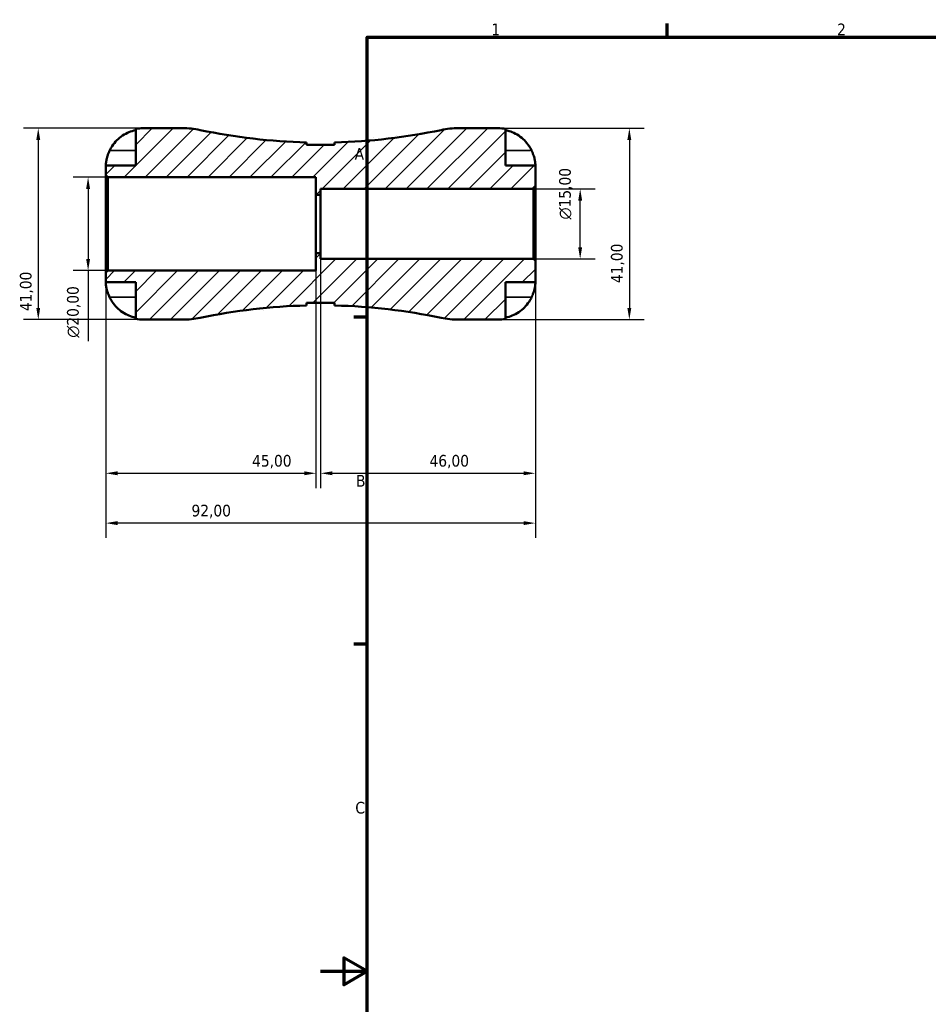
# Model space of a CAD drawing. Header units: millimetres. Extents: x -64 to 666, y 0 to 420.
# Tile 2 of 8: x -64 to 130, y 203 to 414. Entities that reach past the tile are written whole.
import ezdxf

# ---------------------------------------------------------------- set-up
doc = ezdxf.new("R2010")
doc.units = ezdxf.units.MM
for name, color, linetype, lineweight in [('Border (ISO)', 7, 'Continuous', 70), ('Dimension (ISO)', 7, 'Continuous', 25), ('Hatch (ISO)', 7, 'Continuous', 18), ('Visible (ISO)', 7, 'Continuous', 50), ('Visible Narrow (ISO)', 7, 'Continuous', 35)]:
    doc.layers.add(name, color=color, linetype=linetype, lineweight=lineweight)
doc.styles.add('Note Text (ISO)', font='tahoma.ttf')
doc.dimstyles.new('Default (ISO)', dxfattribs={"dimtxt": 2.5, "dimasz": 2.5, "dimexe": 3.175, "dimexo": 0, "dimgap": 0.762, "dimtad": 1, "dimrnd": 1e-08, "dimzin": 0, "dimtxsty": 'Note Text (ISO)', "dimcen": 0.09, "dimdle": 10, "dimclrd": 256, "dimclre": 256, "dimclrt": 256, "dimazin": 0, "dimtfac": 1.40208, "dimtmove": 0, "dimatfit": 3, "dimfxl": 1, "dimtolj": 1, "dimtzin": 0, "dimlwd": -1, "dimlwe": -1, "dimarcsym": 0})

# ---------------------------------------------------------------- blocks, each defined once
blk = doc.blocks.new('Borders Default Border')
at = {"layer": 'Border (ISO)'}
for p, q in [((74.25, 410), (74.25, 412.9)), ((10, 350), (7.1, 350)), ((10, 280), (7.1, 280))]:
    blk.add_line(p, q, dxfattribs=at)
at = {"layer": 'Border (ISO)', "flags": 128}
for points in [[(10, 10), (10, 410), (584, 410), (584, 10), (10, 10)], [(0, 210), (10, 210), (5, 212.89), (5, 207.11), (10, 210)]]:
    blk.add_lwpolyline(points, dxfattribs=at)
at = {"layer": 'Border (ISO)', "color": 232, "true_color": 0xca0064, "char_height": 2.5, "attachment_point": 7, "style": 'Note Text (ISO)'}
for s, insert in [('1', (36.56, 410.4)), ('2', (110.62, 410.4)), ('A', (7.29, 383.75)), ('B', (7.59, 313.75)), ('C', (7.43, 243.71))]:
    blk.add_mtext(s, dxfattribs=dict(at, insert=insert))
blk = doc.blocks.new('*D7')
at = {"layer": 'Defpoints', "color": 0, "transparency": 16777216}
for p in [(-1, 363.75), (-46, 359.59), (-1, 316.61)]:
    blk.add_point(p, dxfattribs=at)
at = {"layer": 'Dimension (ISO)', "transparency": 16777216}
for p, q in [((-1, 363.75), (-1, 313.44)), ((-46, 359.59), (-46, 313.44)), ((-43.5, 316.61), (-3.5, 316.61))]:
    blk.add_line(p, q, dxfattribs=at)
for points in [[(-43.5, 317.03), (-43.5, 316.19), (-46, 316.61)], [(-3.5, 317.03), (-3.5, 316.19), (-1, 316.61)]]:
    blk.add_solid(points, dxfattribs=at)
at = {"layer": 'Dimension (ISO)', "color": 232, "true_color": 0xca0064, "transparency": 16777216, "insert": (-14.67, 320.54), "char_height": 2.5, "attachment_point": 1, "style": 'Note Text (ISO)'}
blk.add_mtext('\\A1;45,00', dxfattribs=at)
blk = doc.blocks.new('*D8')
at = {"layer": 'Defpoints', "color": 0, "transparency": 16777216}
for p in [(0, 363.75), (46, 362.09), (46, 316.61)]:
    blk.add_point(p, dxfattribs=at)
at = {"layer": 'Dimension (ISO)', "transparency": 16777216}
for p, q in [((0, 363.75), (0, 313.44)), ((46, 362.09), (46, 313.44)), ((2.5, 316.61), (43.5, 316.61))]:
    blk.add_line(p, q, dxfattribs=at)
for points in [[(2.5, 317.03), (2.5, 316.19), (0, 316.61)], [(43.5, 317.03), (43.5, 316.19), (46, 316.61)]]:
    blk.add_solid(points, dxfattribs=at)
at = {"layer": 'Dimension (ISO)', "color": 232, "true_color": 0xca0064, "transparency": 16777216, "insert": (23.33, 320.54), "char_height": 2.5, "attachment_point": 1, "style": 'Note Text (ISO)'}
blk.add_mtext('\\A1;46,00', dxfattribs=at)
blk = doc.blocks.new('*D9')
at = {"layer": 'Defpoints', "color": 0, "transparency": 16777216}
for p in [(-45.59, 380), (-49.8, 360), (-45.59, 360)]:
    blk.add_point(p, dxfattribs=at)
at = {"layer": 'Dimension (ISO)', "transparency": 16777216}
for p, q in [((-45.59, 380), (-52.98, 380)), ((-49.8, 377.5), (-49.8, 362.5)), ((-45.59, 360), (-52.98, 360)), ((-49.8, 360), (-49.8, 344.87))]:
    blk.add_line(p, q, dxfattribs=at)
for points in [[(-50.22, 377.5), (-49.38, 377.5), (-49.8, 380)], [(-50.22, 362.5), (-49.38, 362.5), (-49.8, 360)]]:
    blk.add_solid(points, dxfattribs=at)
at = {"layer": 'Dimension (ISO)', "color": 232, "true_color": 0xca0064, "transparency": 16777216, "insert": (-54.32, 345.63), "char_height": 2.5, "attachment_point": 1, "rotation": 90, "style": 'Note Text (ISO)'}
blk.add_mtext('\\A1;\\fAIGDT|b0|i0;\\H2.5000;\\ln\\fTahoma|b0|i0;\\H2.5000;20,00', dxfattribs=at)
blk = doc.blocks.new('*D10')
at = {"layer": 'Defpoints', "color": 0, "transparency": 16777216}
for p in [(45.59, 377.5), (55.59, 377.5), (45.59, 362.5)]:
    blk.add_point(p, dxfattribs=at)
at = {"layer": 'Dimension (ISO)', "transparency": 16777216}
for p, q in [((45.59, 377.5), (58.77, 377.5)), ((55.59, 365), (55.59, 375)), ((45.59, 362.5), (58.77, 362.5))]:
    blk.add_line(p, q, dxfattribs=at)
for points in [[(55.17, 375), (56.01, 375), (55.59, 377.5)], [(55.17, 365), (56.01, 365), (55.59, 362.5)]]:
    blk.add_solid(points, dxfattribs=at)
at = {"layer": 'Dimension (ISO)', "color": 232, "true_color": 0xca0064, "transparency": 16777216, "insert": (51.07, 370.94), "char_height": 2.5, "attachment_point": 1, "rotation": 90, "style": 'Note Text (ISO)'}
blk.add_mtext('\\A1;\\fAIGDT|b0|i0;\\H2.5000;\\ln\\fTahoma|b0|i0;\\H2.5000;15,00', dxfattribs=at)
blk = doc.blocks.new('*D11')
at = {"layer": 'Defpoints', "color": 0, "transparency": 16777216}
for p in [(38, 390.5), (38, 349.5), (66.12, 349.5)]:
    blk.add_point(p, dxfattribs=at)
at = {"layer": 'Dimension (ISO)', "transparency": 16777216}
for p, q in [((38, 390.5), (69.29, 390.5)), ((66.12, 388), (66.12, 352)), ((38, 349.5), (69.29, 349.5))]:
    blk.add_line(p, q, dxfattribs=at)
for points in [[(65.7, 388), (66.53, 388), (66.12, 390.5)], [(65.7, 352), (66.53, 352), (66.12, 349.5)]]:
    blk.add_solid(points, dxfattribs=at)
at = {"layer": 'Dimension (ISO)', "color": 232, "true_color": 0xca0064, "transparency": 16777216, "insert": (62.18, 357.33), "char_height": 2.5, "attachment_point": 1, "rotation": 90, "style": 'Note Text (ISO)'}
blk.add_mtext('\\A1;41,00', dxfattribs=at)
blk = doc.blocks.new('*D12')
at = {"layer": 'Defpoints', "color": 0, "transparency": 16777216}
for p in [(-38, 390.5), (-60.47, 349.5), (-38, 349.5)]:
    blk.add_point(p, dxfattribs=at)
at = {"layer": 'Dimension (ISO)', "transparency": 16777216}
for p, q in [((-38, 390.5), (-63.65, 390.5)), ((-60.47, 388), (-60.47, 352)), ((-38, 349.5), (-63.65, 349.5))]:
    blk.add_line(p, q, dxfattribs=at)
for points in [[(-60.89, 388), (-60.06, 388), (-60.47, 390.5)], [(-60.89, 352), (-60.06, 352), (-60.47, 349.5)]]:
    blk.add_solid(points, dxfattribs=at)
at = {"layer": 'Dimension (ISO)', "color": 232, "true_color": 0xca0064, "transparency": 16777216, "insert": (-64.41, 351.33), "char_height": 2.5, "attachment_point": 1, "rotation": 90, "style": 'Note Text (ISO)'}
blk.add_mtext('\\A1;41,00', dxfattribs=at)
blk = doc.blocks.new('*D13')
at = {"layer": 'Defpoints', "color": 0, "transparency": 16777216}
for p in [(46, 362.09), (-46, 359.59), (-46, 305.94)]:
    blk.add_point(p, dxfattribs=at)
at = {"layer": 'Dimension (ISO)', "transparency": 16777216}
for p, q in [((46, 362.09), (46, 302.77)), ((-46, 359.59), (-46, 302.77)), ((43.5, 305.94), (-43.5, 305.94))]:
    blk.add_line(p, q, dxfattribs=at)
for points in [[(-43.5, 306.36), (-43.5, 305.52), (-46, 305.94)], [(43.5, 306.36), (43.5, 305.52), (46, 305.94)]]:
    blk.add_solid(points, dxfattribs=at)
at = {"layer": 'Dimension (ISO)', "color": 232, "true_color": 0xca0064, "transparency": 16777216, "insert": (-27.65, 309.88), "char_height": 2.5, "attachment_point": 1, "style": 'Note Text (ISO)'}
blk.add_mtext('\\A1;92,00', dxfattribs=at)

msp = doc.modelspace()

# ---------------------------------------------------------------- hatches: boundary and pattern name
at = {"layer": 'Hatch (ISO)'}
h = msp.add_hatch(dxfattribs=at)
h.set_pattern_fill('ANSI31', color=256, scale=25.4, style=0)
h.set_pattern_definition([(45, (0, 0), (-2.245064, 2.245064), [])])
edge = h.paths.add_edge_path()
edge.add_ellipse((-29.579, 367.9), major_axis=(0, -18.4), ratio=1, start_angle=0, end_angle=11.87015)
edge.add_ellipse((0, 227.174), major_axis=(-25.794, 122.719), ratio=1, start_angle=349.50068, end_angle=360, ccw=False)
edge.add_line((-3, 352.539), (-3, 353.088))
edge.add_line((-3, 353.088), (3, 353.088))
edge.add_line((3, 353.088), (3, 352.539))
edge.add_ellipse((0, 227.174), major_axis=(3, 125.365), ratio=1, start_angle=349.50068, end_angle=360, ccw=False)
edge.add_ellipse((29.579, 367.9), major_axis=(-3.785, -18.007), ratio=1, start_angle=0, end_angle=11.87015)
edge.add_line((29.579, 349.5), (38, 349.5))
edge.add_ellipse((38, 357.5), major_axis=(0, -8), ratio=1, start_angle=0, end_angle=11.53696)
edge.add_line((39.6, 349.662), (39.6, 357.5))
edge.add_line((39.6, 357.5), (46, 357.5))
edge.add_line((46, 357.5), (46, 362.09))
edge.add_line((46, 362.09), (45.59, 362.5))
edge.add_line((45.59, 362.5), (0, 362.5))
edge.add_line((0, 362.5), (0, 363.75))
edge.add_line((0, 363.75), (-1, 363.75))
edge.add_line((-1, 363.75), (-1, 360))
edge.add_line((-1, 360), (-45.59, 360))
edge.add_line((-45.59, 360), (-46, 359.59))
edge.add_line((-46, 359.59), (-46, 357.5))
edge.add_line((-46, 357.5), (-39.6, 357.5))
edge.add_line((-39.6, 357.5), (-39.6, 349.662))
edge.add_ellipse((-38, 357.5), major_axis=(-1.6, -7.838), ratio=1, start_angle=0, end_angle=11.53696)
edge.add_line((-38, 349.5), (-29.579, 349.5))
edge = h.paths.add_edge_path()
edge.add_line((3, 386.912), (-3, 386.912))
edge.add_line((-3, 386.912), (-3, 387.461))
edge.add_ellipse((0, 512.826), major_axis=(-3, -125.365), ratio=1, start_angle=349.50068, end_angle=360, ccw=False)
edge.add_ellipse((-29.579, 372.1), major_axis=(3.785, 18.007), ratio=1, start_angle=0, end_angle=11.87015)
edge.add_line((-29.579, 390.5), (-38, 390.5))
edge.add_ellipse((-38, 382.5), major_axis=(0, 8), ratio=1, start_angle=0, end_angle=11.53696)
edge.add_line((-39.6, 390.338), (-39.6, 382.5))
edge.add_line((-39.6, 382.5), (-46, 382.5))
edge.add_line((-46, 382.5), (-46, 380.41))
edge.add_line((-46, 380.41), (-45.59, 380))
edge.add_line((-45.59, 380), (-1, 380))
edge.add_line((-1, 380), (-1, 376.25))
edge.add_line((-1, 376.25), (0, 376.25))
edge.add_line((0, 376.25), (0, 377.5))
edge.add_line((0, 377.5), (45.59, 377.5))
edge.add_line((45.59, 377.5), (46, 377.91))
edge.add_line((46, 377.91), (46, 382.5))
edge.add_line((46, 382.5), (39.6, 382.5))
edge.add_line((39.6, 382.5), (39.6, 390.338))
edge.add_ellipse((38, 382.5), major_axis=(1.6, 7.838), ratio=1, start_angle=0, end_angle=11.53696)
edge.add_line((38, 390.5), (29.579, 390.5))
edge.add_ellipse((29.579, 372.1), major_axis=(0, 18.4), ratio=1, start_angle=0, end_angle=11.87015)
edge.add_ellipse((0, 512.826), major_axis=(25.794, -122.719), ratio=1, start_angle=349.50068, end_angle=360, ccw=False)
edge.add_line((3, 387.461), (3, 386.912))

# ---------------------------------------------------------------- linework, layer by layer
at = {"layer": 'Visible (ISO)'}
for p, q in [((-39.6, 390.338), (-39.6, 382.5)), ((-29.579, 390.5), (-38, 390.5)), ((38, 390.5), (29.579, 390.5)), ((39.6, 382.5), (39.6, 390.338)), ((-3, 386.912), (-3, 387.461)), ((3, 386.912), (-3, 386.912)), ((3, 387.461), (3, 386.912)), ((-39.6, 382.5), (-46, 382.5)), ((-46, 382.5), (-46, 380.41)), ((46, 382.5), (39.6, 382.5)), ((46, 377.91), (46, 382.5)), ((-46, 380.41), (-45.59, 380)), ((-46, 380.41), (-46, 359.59)), ((-45.59, 380), (-1, 380)), ((-45.59, 360), (-45.59, 380)), ((-1, 380), (-1, 376.25)), ((0, 376.25), (0, 377.5)), ((0, 377.5), (45.59, 377.5)), ((45.59, 377.5), (46, 377.91)), ((45.59, 377.5), (45.59, 362.5)), ((46, 362.09), (46, 377.91)), ((-1, 376.25), (0, 376.25)), ((-1, 363.75), (-1, 376.25)), ((0, 363.75), (0, 376.25)), ((0, 363.75), (-1, 363.75)), ((-1, 363.75), (-1, 360)), ((0, 362.5), (0, 363.75)), ((45.59, 362.5), (0, 362.5)), ((46, 362.09), (45.59, 362.5)), ((46, 357.5), (46, 362.09)), ((-45.59, 360), (-46, 359.59)), ((-46, 359.59), (-46, 357.5)), ((-1, 360), (-45.59, 360)), ((-46, 357.5), (-39.6, 357.5)), ((-39.6, 357.5), (-39.6, 349.662)), ((39.6, 349.662), (39.6, 357.5)), ((39.6, 357.5), (46, 357.5)), ((-3, 352.539), (-3, 353.088)), ((-3, 353.088), (3, 353.088)), ((3, 353.088), (3, 352.539)), ((-38, 349.5), (-29.579, 349.5)), ((29.579, 349.5), (38, 349.5))]:
    msp.add_line(p, q, dxfattribs=at)
for centre, radius, start, end in [((-38, 382.5), 8, 90, 101.53696), ((-29.579, 372.1), 18.4, 78.12985, 90), ((0, 512.826), 125.401, 258.12985, 268.62917), ((0, 512.826), 125.401, 271.37083, 281.87015), ((29.579, 372.1), 18.4, 90, 101.87015), ((38, 382.5), 8, 78.46304, 90), ((0, 227.174), 125.401, 91.37083, 101.87015), ((0, 227.174), 125.401, 78.12985, 88.62917), ((-38, 357.5), 8, 258.46304, 270), ((-29.579, 367.9), 18.4, 270, 281.87015), ((29.579, 367.9), 18.4, 258.12985, 270), ((38, 357.5), 8, 270, 281.53696)]:
    msp.add_arc(centre, radius, start, end, dxfattribs=at)
for points, knots in [([(-45.183, 385.7), (-45.027, 386.024), (-44.843, 386.351), (-44.335, 387.118), (-43.986, 387.541), (-43.286, 388.246), (-42.872, 388.595), (-41.978, 389.197), (-41.499, 389.45), (-40.604, 389.823), (-40.108, 389.98), (-39.6, 390.085)], [4.03217579, 4.03217579, 4.03217579, 4.03217579, 4.13513094, 4.13513094, 4.28512034, 4.28512034, 4.43331426, 4.43331426, 4.58150818, 4.58150818, 4.72425651, 4.72425651, 4.72425651, 4.72425651]), ([(39.6, 390.085), (40.108, 389.98), (40.604, 389.823), (41.499, 389.45), (41.978, 389.197), (42.872, 388.595), (43.286, 388.246), (43.986, 387.541), (44.335, 387.118), (44.843, 386.351), (45.027, 386.024), (45.183, 385.7)], [0.1517835, 0.1517835, 0.1517835, 0.1517835, 0.29453183, 0.29453183, 0.44272575, 0.44272575, 0.59091966, 0.59091966, 0.74090906, 0.74090906, 0.84386421, 0.84386421, 0.84386421, 0.84386421]), ([(-46, 382.5), (-46, 382.5), (-46.002, 382.577), (-45.99, 382.853), (-45.978, 383.031), (-45.92, 383.462), (-45.876, 383.707), (-45.764, 384.164), (-45.708, 384.36), (-45.578, 384.758), (-45.505, 384.958), (-45.349, 385.34), (-45.269, 385.521), (-45.183, 385.7)], [-2.21111993, -2.21111993, -2.21111993, -2.21111993, -2.0898399, -2.0898399, -1.98614814, -1.98614814, -1.88775858, -1.88775858, -1.81973063, -1.81973063, -1.75376732, -1.75376732, -1.69399568, -1.69399568, -1.69399568, -1.69399568]), ([(45.183, 385.7), (45.199, 385.667), (45.215, 385.633), (45.315, 385.419), (45.393, 385.236), (45.525, 384.901), (45.58, 384.749), (45.687, 384.426), (45.737, 384.257), (45.85, 383.828), (45.898, 383.584), (45.971, 383.106), (45.987, 382.894), (46.002, 382.584), (46, 382.5), (46, 382.5)], [-0.51941856, -0.51941856, -0.51941856, -0.51941856, -0.50814121, -0.50814121, -0.44746114, -0.44746114, -0.39689748, -0.39689748, -0.33842903, -0.33842903, -0.24344262, -0.24344262, -0.12683785, -0.12683785, 0, 0, 0, 0]), ([(-45.183, 354.3), (-45.248, 354.436), (-45.31, 354.573), (-45.457, 354.918), (-45.536, 355.125), (-45.673, 355.526), (-45.731, 355.719), (-45.845, 356.154), (-45.892, 356.385), (-45.97, 356.873), (-45.987, 357.098), (-46.002, 357.416), (-46, 357.5), (-46, 357.5)], [-0.5159245, -0.5159245, -0.5159245, -0.5159245, -0.47074715, -0.47074715, -0.40311077, -0.40311077, -0.33740557, -0.33740557, -0.24866964, -0.24866964, -0.12673966, -0.12673966, 0, 0, 0, 0]), ([(46, 357.5), (46, 357.5), (46.002, 357.423), (45.99, 357.147), (45.978, 356.969), (45.92, 356.538), (45.876, 356.293), (45.764, 355.836), (45.708, 355.64), (45.578, 355.242), (45.505, 355.042), (45.349, 354.66), (45.269, 354.479), (45.183, 354.3)], [-2.21111993, -2.21111993, -2.21111993, -2.21111993, -2.0898399, -2.0898399, -1.98614814, -1.98614814, -1.88775858, -1.88775858, -1.81973063, -1.81973063, -1.75376732, -1.75376732, -1.69399568, -1.69399568, -1.69399568, -1.69399568]), ([(-39.6, 349.915), (-40.108, 350.02), (-40.604, 350.177), (-41.499, 350.55), (-41.978, 350.803), (-42.872, 351.405), (-43.286, 351.754), (-43.986, 352.459), (-44.335, 352.882), (-44.843, 353.649), (-45.027, 353.976), (-45.183, 354.3)], [0.1517835, 0.1517835, 0.1517835, 0.1517835, 0.29453183, 0.29453183, 0.44272575, 0.44272575, 0.59091966, 0.59091966, 0.74090906, 0.74090906, 0.84386421, 0.84386421, 0.84386421, 0.84386421]), ([(45.183, 354.3), (45.027, 353.976), (44.843, 353.649), (44.335, 352.882), (43.986, 352.459), (43.286, 351.754), (42.872, 351.405), (41.978, 350.803), (41.499, 350.55), (40.604, 350.177), (40.108, 350.02), (39.6, 349.915)], [4.03222425, 4.03222425, 4.03222425, 4.03222425, 4.1351794, 4.1351794, 4.2851688, 4.2851688, 4.43336272, 4.43336272, 4.58155663, 4.58155663, 4.72430496, 4.72430496, 4.72430496, 4.72430496])]:
    msp.add_open_spline(points, degree=3, knots=knots, dxfattribs=at)
at = {"layer": 'Visible Narrow (ISO)'}
for p, q in [((-44.903, 385.7), (-39.879, 385.7)), ((44.903, 385.7), (39.879, 385.7)), ((-44.903, 354.3), (-39.879, 354.3)), ((44.903, 354.3), (39.879, 354.3))]:
    msp.add_line(p, q, dxfattribs=at)

# ---------------------------------------------------------------- block references
msp.add_blockref('Borders Default Border', (0, 0))

# ---------------------------------------------------------------- dimensions: what is measured, and where the dimension line sits
at = {"layer": 'Dimension (ISO)'}
for base, p1, p2, angle, picture, middle in [((-60.473, 349.5), (-38, 390.5), (-38, 349.5), 90, '*D12', (-60.473, 355.5)), ((66.115, 349.5), (38, 390.5), (38, 349.5), 90, '*D11', (66.115, 361.5)), ((46, 316.611), (0, 363.75), (46, 362.09), 180, '*D8', (27.5, 316.611)), ((-46, 305.94), (46, 362.09), (-46, 359.59), 180, '*D13', (-23.5, 305.94))]:
    dim = msp.add_linear_dim(base=base, p1=p1, p2=p2, angle=angle, dimstyle='Default (ISO)', override={"dimdec": 2, "dimtp": 0, "dimtm": 0, "dimtdec": 2, "dimtofl": 0, "dimatfit": 1}, dxfattribs=at)
    dim.commit()
    dim.dimension.update_dxf_attribs({"geometry": picture, "text_midpoint": middle, "dimtype": 160})
for base, p1, p2, override, picture, middle in [((-49.801, 360), (-45.59, 380), (-45.59, 360), {"dimdec": 2, "dimtp": 0, "dimtm": 0, "dimtdec": 2, "dimtofl": 0, "dimatfit": 2}, '*D9', (-49.801, 351.183)), ((55.59, 377.5), (45.59, 362.5), (45.59, 377.5), {"dimdec": 2, "dimtp": 0, "dimtm": 0, "dimtdec": 2, "dimtofl": 0, "dimatfit": 1}, '*D10', (55.59, 376.5))]:
    dim = msp.add_linear_dim(base=base, p1=p1, p2=p2, angle=90, text='\\fAIGDT|b0|i0;\\H2.5000;\\ln\\fTahoma|b0|i0;\\H2.5000;<>', dimstyle='Default (ISO)', override=override, dxfattribs=at)
    dim.commit()
    dim.dimension.update_dxf_attribs({"geometry": picture, "text_midpoint": middle, "dimtype": 160})
dim = msp.add_linear_dim(base=(-1, 316.611), p1=(-46, 359.59), p2=(-1, 363.75), dimstyle='Default (ISO)', override={"dimdec": 2, "dimtp": 0, "dimtm": 0, "dimtdec": 2, "dimtofl": 0, "dimatfit": 1}, dxfattribs=at)
dim.commit()
dim.dimension.update_dxf_attribs({"geometry": '*D7', "text_midpoint": (-10.5, 316.611), "dimtype": 160})

doc.saveas('drawing.dxf')
